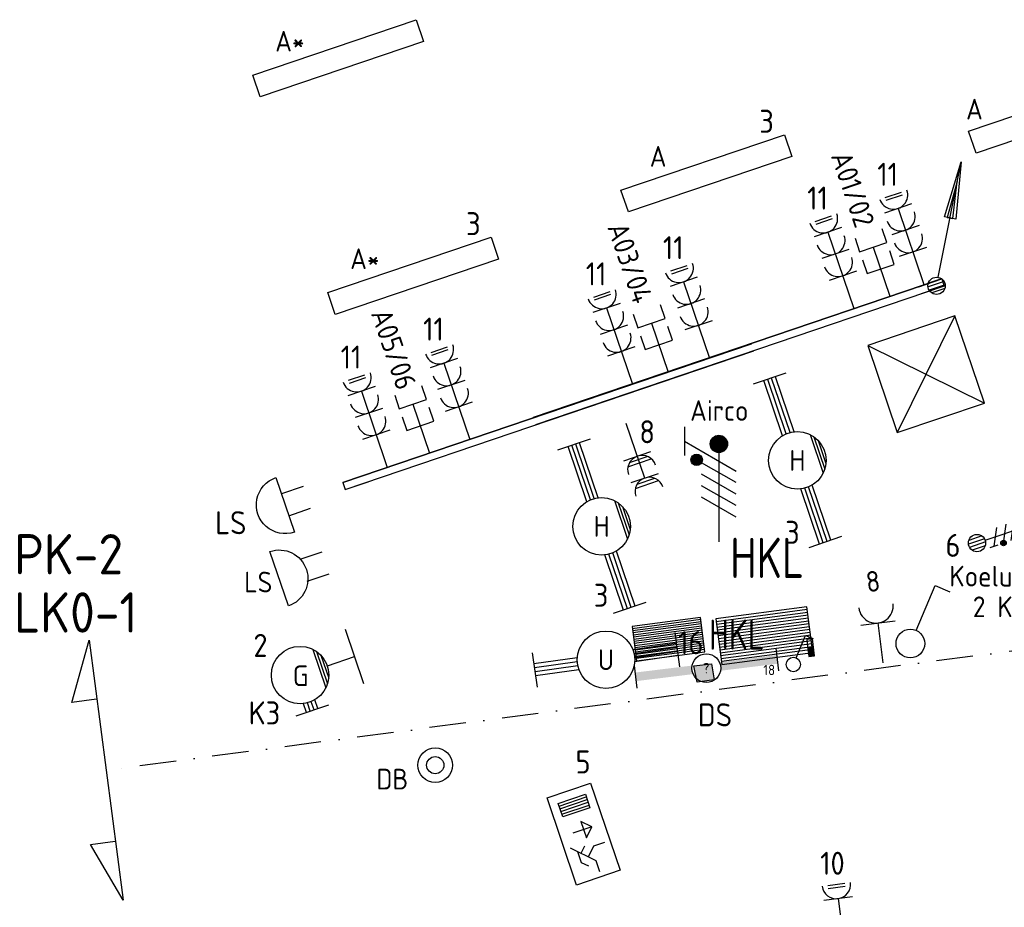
# Model space of a CAD drawing. Header units: millimetres. Extents: x 28812 to 120869, y 26747 to 104834.
# Tile 7 of 36: x 35230 to 43788, y 53941 to 61656. Entities that reach past the tile are written whole.
import ezdxf
from ezdxf.enums import TextEntityAlignment as Align

# ---------------------------------------------------------------- set-up
doc = ezdxf.new("R2010")
doc.units = ezdxf.units.MM
doc.header["$LTSCALE"] = 100
doc.linetypes.add('DASHDOT2', pattern=[12.7, 6.35, -3.175, 0, -3.175])
for name, color, linetype in [('EB62204-_ATTRIB', 2, 'Continuous'), ('EB62205-_ATTRIB', 2, 'Continuous'), ('EB63101-_ATTRIB', 2, 'Continuous'), ('EB6411--_ATTRIB', 2, 'Continuous'), ('EB6441--_ATTRIB', 2, 'Continuous'), ('EL61301-_KABELGOOT', 3, 'Continuous'), ('EL61303-_WANDGOOT', 3, 'Continuous'), ('EL62203-_KRACHT-WCD230', 3, 'Continuous'), ('EL62204-_KRACHT-ASP230', 3, 'Continuous'), ('EL62205-_KRACHT-KAST', 3, 'Continuous'), ('EL6221--', 3, 'Continuous'), ('EL6222--', 3, 'Continuous'), ('EL63101-_LICHT-ARM', 3, 'Continuous'), ('EL63102-_LICHT-SCH', 3, 'Continuous'), ('EL63103-_LICHT-WCD230V', 3, 'Continuous'), ('EL6311--', 3, 'Continuous'), ('EL63202-_NOODVRL-TXT', 3, 'Continuous'), ('EL6411--_DEURBEL', 3, 'Continuous'), ('EL6441--_DATACOM', 3, 'Continuous')]:
    doc.layers.add(name, color=color, linetype=linetype)
doc.layers.add('GRENS', color=210, linetype='DASHDOT2', lineweight=30)
doc.styles.add('2_0', font='iso', dxfattribs={"height": 200})
doc.styles.add('NORATT', font='iso.shx')
doc.styles.add('NORDIM', font='isocp.shx')
doc.styles.add('STABICAD-018', font='ISOCP.SHX', dxfattribs={"height": 1.8})
doc.styles.get("Standard").update_dxf_attribs({"font": 'arial.ttf'})

# ---------------------------------------------------------------- blocks, each defined once
blk = doc.blocks.new('EJ3T30W')
at = {"color": 0}
for p, q in [((-7.5, -1.5), (-7.5, 1.5)), ((7.5, -1.5), (7.5, 1.5)), ((-7.5, 0.525), (-2.444, 0.525)), ((-7.5, 0.175), (-2.494, 0.175)), ((2.444, 0.525), (7.5, 0.525)), ((2.494, 0.175), (7.5, 0.175)), ((-7.5, -0.175), (-2.494, -0.175)), ((-7.5, -0.525), (-2.444, -0.525)), ((2.444, -0.525), (7.5, -0.525)), ((2.494, -0.175), (7.5, -0.175)), ((1.768, -1.768), (-1.768, -1.768)), ((1.476, -2.018), (-1.476, -2.018)), ((1.052, -2.268), (-1.052, -2.268))]:
    blk.add_line(p, q, dxfattribs=at)
blk.add_circle((0, 0), 2.5, dxfattribs=at)
at = {"style": 'NORATT', "flags": 9}
blk.add_attdef('GELIJK', text='', height=1.8, dxfattribs=at).set_placement((3.5, 5), align=Align.MIDDLE_CENTER)
at = {"color": 0, "style": 'NORATT'}
for tag, flags, p in [('SCHAK', 8, (3.5, 2.75)), ('A_CODE', 8, (0, 0)), ('GROEP', 8, (-3.5, -2.75)), ('KAST', 9, (3.5, -2.75))]:
    blk.add_attdef(tag, text='', height=1.8, dxfattribs=dict(at, flags=flags)).set_placement(p, align=Align.MIDDLE)
blk = doc.blocks.new('ES3W2W')
at = {"color": 0}
for p, q in [((1.068, 2.6), (-1.068, 2.6)), ((1.25, 2), (-1.25, 2)), ((0.812, 2.3), (-0.812, 2.3)), ((0, 2), (0, -3)), ((1.25, 0), (-1.25, 0)), ((1.068, 0.6), (-1.068, 0.6)), ((0.812, 0.3), (-0.812, 0.3))]:
    blk.add_line(p, q, dxfattribs=at)
for centre in [(0, 3.25), (0, 1.25)]:
    blk.add_arc(centre, 1.25, 180, 0, dxfattribs=at)
at = {"color": 0, "style": 'NORATT'}
for tag, flags, p in [('VERMOGEN', 9, (-2.5, 4.5)), ('GROEP', 8, (0, 5)), ('KAST', 9, (2.5, 4.5))]:
    blk.add_attdef(tag, text='', height=1.8, rotation=90, dxfattribs=dict(at, flags=flags)).set_placement(p, align=Align.MIDDLE)
at = {"style": 'NORATT', "flags": 9}
blk.add_attdef('GELIJK', text='', height=1.8, rotation=90, dxfattribs=at).set_placement((5, 5), align=Align.MIDDLE_CENTER)
at = {"color": 0, "style": 'NORATT', "width": 0.7, "flags": 8}
for tag, p in [('SCHAK', (2.5, 4.625)), ('TAL', (1.5, -1.5))]:
    blk.add_attdef(tag, text='', height=1.8, rotation=90, dxfattribs=at).set_placement(p, align=Align.MIDDLE)
blk.add_attdef('DOEL', text='', height=1.8, rotation=90, dxfattribs=at).set_placement((-2.75, -2.25), align=Align.MIDDLE_LEFT)
at = {"style": 'NORATT', "flags": 9}
blk.add_attdef('M_CODE', text='', height=1.8, dxfattribs=at).set_placement((0, 0), align=Align.MIDDLE_CENTER)
blk = doc.blocks.new('EJ3P31')
at = {"color": 0}
blk.add_lwpolyline([(-7.5, -1), (-7.5, 1), (7.5, 1), (7.5, -1)], close=True, dxfattribs=at)
at = {"style": 'NORATT', "flags": 9}
blk.add_attdef('GELIJK', text='', height=1.8, dxfattribs=at).set_placement((3.5, 5), align=Align.MIDDLE_CENTER)
at = {"color": 0, "style": 'NORATT'}
for tag, flags, p in [('A_CODE', 8, (-3.5, 2.75)), ('SCHAK', 8, (3.5, 2.75)), ('GROEP', 8, (-3.5, -2.75)), ('KAST', 9, (3.5, -2.75))]:
    blk.add_attdef(tag, text='', height=1.8, dxfattribs=dict(at, flags=flags)).set_placement(p, align=Align.MIDDLE)
blk = doc.blocks.new('ES111352')
at = {"color": 0}
blk.add_line((0, 1.5), (0, -3), dxfattribs=at)
for points in [[(-1.25, 2.75), (-1.25, 1.5), (1.25, 1.5), (1.25, 2.75)], [(-1.25, 0.75), (-1.25, -0.5), (1.25, -0.5), (1.25, 0.75)]]:
    blk.add_lwpolyline(points, dxfattribs=at)
at = {"color": 0, "style": 'NORATT', "flags": 8}
blk.add_attdef('NUMMER1', text='', height=1.8, rotation=90, dxfattribs=at).set_placement((-1.5, 4.5), align=Align.MIDDLE_LEFT)
at = {"style": 'NORATT', "flags": 8}
blk.add_attdef('NUMMER', text='', height=1.8, rotation=90, dxfattribs=at).set_placement((1.5, 4.5), align=Align.MIDDLE_LEFT)
at = {"style": 'NORATT'}
for tag, flags, p in [('CODE', 9, (1, 3.5)), ('PANEEL', 9, (0, 3)), ('GRP', 8, (0, -5)), ('RUIMTE', 9, (0, -7.5))]:
    blk.add_attdef(tag, text='', height=1.8, dxfattribs=dict(at, flags=flags)).set_placement(p, align=Align.MIDDLE_LEFT)
at = {"style": 'NORATT', "flags": 8}
blk.add_attdef('M_CODE', text='', height=1.8, dxfattribs=at).set_placement((0, 0), align=Align.MIDDLE_CENTER)
blk = doc.blocks.new('EH100000')
at = {"linetype": 'ByBlock'}
for p, q in [((1, 0.5), (0, 0.5)), ((1, 0.5, 1), (0, 0.5, 1)), ((0, -0.5, 1), (1, -0.5, 1)), ((1, -0.5), (0, -0.5))]:
    blk.add_line(p, q, dxfattribs=at)
at = {"linetype": 'ByBlock', "invisible_edges": 15}
for points in [[(1, -0.5), (0, -0.5), (0, 0.5), (1, 0.5)], [(0, 0.5), (1, 0.5), (1, 0.5, 1), (0, 0.5, 1)], [(0, -0.5, 1), (1, -0.5, 1), (1, -0.5), (0, -0.5)]]:
    blk.add_3dface(points, dxfattribs=at)
at = {"linetype": 'ByBlock', "style": '2_0', "flags": 8}
blk.add_attdef('FUNCTIE', text='', height=0.5, dxfattribs=at).set_placement((0.5, 0), align=Align.MIDDLE)
at = {"linetype": 'ByBlock', "flags": 9}
blk.add_attdef('SCHOT', text='', height=0.5, dxfattribs=at).set_placement((0.5, 0), align=Align.MIDDLE)
blk = doc.blocks.new('WGE')
blk.add_lwpolyline([(-1, -0.5), (0, -0.5), (0, 0.5), (-1, 0.5)])
at = {"style": '2_0', "flags": 9}
for tag in ['HULPSTUK', 'SCHOT']:
    blk.add_attdef(tag, text='', height=0.5, dxfattribs=at).set_placement((0, 0), align=Align.MIDDLE)
blk = doc.blocks.new('ES1116A3')
at = {"color": 0}
for p, q in [((-1.5, 1.5), (1.5, -1.5)), ((-1.5, -1.5), (1.5, 1.5))]:
    blk.add_line(p, q, dxfattribs=at)
blk.add_lwpolyline([(-1.5, -1.5), (1.5, -1.5), (1.5, 1.5), (-1.5, 1.5)], close=True, dxfattribs=at)
at = {"style": 'NORATT'}
for tag, flags, p in [('VERMOGEN', 9, (-2.5, 3.25)), ('GROEP', 8, (0, 3.25)), ('SCHAK', 8, (2.5, 3.25)), ('KAST', 9, (7, 3.25)), ('DOEL', 8, (-2.5, -0.25))]:
    blk.add_attdef(tag, text='', height=1.8, rotation=90, dxfattribs=dict(at, flags=flags)).set_placement(p, align=Align.MIDDLE_LEFT)
for tag, flags, p in [('GELIJK', 9, (5, 3.25)), ('TAL', 8, (2.5, 3.25))]:
    blk.add_attdef(tag, text='', height=1.8, rotation=90, dxfattribs=dict(at, flags=flags)).set_placement(p, align=Align.MIDDLE_CENTER)
at = {"color": 0, "style": 'NORATT', "flags": 8}
for tag, p in [('NUMMER', (0, 3)), ('CODE', (0, 0))]:
    blk.add_attdef(tag, text='', height=1.8, dxfattribs=at).set_placement(p, align=Align.MIDDLE)
at = {"style": 'NORATT'}
for tag, flags, p in [('PANEEL', 9, (0, 3)), ('GRP', 8, (0, -5)), ('RUIMTE', 9, (0, -7.5))]:
    blk.add_attdef(tag, text='', height=1.8, dxfattribs=dict(at, flags=flags)).set_placement(p, align=Align.MIDDLE_LEFT)
at = {"style": 'NORATT', "flags": 9}
blk.add_attdef('M_CODE', text='', height=1.8, dxfattribs=at).set_placement((0, 0), align=Align.MIDDLE_CENTER)
blk = doc.blocks.new('ES3X5')
at = {"color": 0}
for p, q in [((-0.45, 1.4), (-0.45, 2.6)), ((-0.15, 1.265), (-0.15, 2.735)), ((0.15, 1.265), (0.15, 2.735)), ((0.45, 1.4), (0.45, 2.6)), ((0, 1.25), (0, -3))]:
    blk.add_line(p, q, dxfattribs=at)
at = {"color": 1}
for p, q in [((-0.735, 1.038), (-0.735, 0.297)), ((-0.882, -0.38), (-0.882, 0.012)), ((-0.784, -0.424), (-0.784, 0.056)), ((-0.735, 0.667), (0.735, -0.068)), ((-0.686, -0.424), (-0.686, 0.056)), ((-0.588, -0.38), (-0.588, 0.012)), ((-0.735, -0.184), (0.735, -0.919)), ((-0.735, -0.885), (0.735, -1.619))]:
    blk.add_line(p, q, dxfattribs=at)
at = {"color": 0}
blk.add_circle((0, 2), 0.75, dxfattribs=at)
at = {"color": 1}
blk.add_circle((-0.735, -0.184), 0.245, dxfattribs=at)
at = {"style": 'NORATT'}
for tag, flags, p in [('VERMOGEN', 9, (-2.5, 4.5)), ('GROEP', 8, (0, 4.5)), ('SCHAK', 8, (2.5, 4.5)), ('KAST', 9, (7, 4.5)), ('DOEL', 8, (-2.5, 1))]:
    blk.add_attdef(tag, text='', height=1.8, rotation=90, dxfattribs=dict(at, flags=flags)).set_placement(p, align=Align.MIDDLE_LEFT)
for tag, flags, p in [('GELIJK', 9, (5, 4.5)), ('TAL', 8, (2.5, 4.5))]:
    blk.add_attdef(tag, text='', height=1.8, rotation=90, dxfattribs=dict(at, flags=flags)).set_placement(p, align=Align.MIDDLE_CENTER)
at = {"style": 'NORATT', "flags": 9}
blk.add_attdef('M_CODE', text='', height=1.8, dxfattribs=at).set_placement((0, 0), align=Align.MIDDLE_CENTER)
blk = doc.blocks.new('ES3W3L')
at = {"color": 2}
for p, q in [((-0.75, 5.25), (0.75, 5.25)), ((-0.75, 5), (0.75, 5))]:
    blk.add_line(p, q, dxfattribs=at)
at = {"color": 0}
for p, q in [((1.25, 4), (-1.25, 4)), ((0, 4), (0, -3)), ((1.25, 2), (-1.25, 2)), ((1.25, 0), (-1.25, 0))]:
    blk.add_line(p, q, dxfattribs=at)
for centre in [(0, 5.25), (0, 3.25), (0, 1.25)]:
    blk.add_arc(centre, 1.25, 180, 0, dxfattribs=at)
at = {"style": 'NORATT'}
for tag, flags, p in [('VERMOGEN', 9, (-2.5, 7)), ('GROEP', 8, (0, 7)), ('SCHAK', 8, (2.5, 7)), ('GELIJK', 9, (5, 7)), ('KAST', 9, (7, 7)), ('TAL', 8, (2.5, 7))]:
    blk.add_attdef(tag, text='', height=1.8, rotation=90, dxfattribs=dict(at, flags=flags)).set_placement(p, align=Align.MIDDLE_CENTER)
at = {"style": 'NORATT', "flags": 8}
blk.add_attdef('DOEL', text='', height=1.8, rotation=90, dxfattribs=at).set_placement((-2.5, 7), align=Align.MIDDLE_LEFT)
at = {"style": 'NORATT', "flags": 9}
blk.add_attdef('M_CODE', text='', height=1.8, dxfattribs=at).set_placement((0, 0), align=Align.MIDDLE_CENTER)
blk = doc.blocks.new('ES111201')
at = {"color": 0}
for p, q in [((0.375, 0.65), (5.5, 9.526)), ((0.735, 0.15), (-0.735, 0.15)), ((0.6, 0.45), (-0.6, 0.45)), ((0.735, -0.15), (-0.735, -0.15)), ((0.6, -0.45), (-0.6, -0.45))]:
    blk.add_line(p, q, dxfattribs=at)
for points in [[(2.567, 5.446), (5.5, 9.526), (3.433, 4.946)], [(3.217, 5.071), (4.625, 8.011), (2.783, 5.321)]]:
    blk.add_lwpolyline(points, close=True, dxfattribs=at)
blk.add_circle((0, 0), 0.75, dxfattribs=at)
at = {"style": 'NORATT', "flags": 9}
for tag in ['GELIJKI', 'TAL']:
    blk.add_attdef(tag, text='', height=1.8, rotation=90, dxfattribs=at).set_placement((5, 11.276), align=Align.MIDDLE_CENTER)
at = {"style": 'NORATT'}
for tag, height, flags, p in [('GROEPI', 1.8, 9, (0, 9.5)), ('GROEP', 1.8, 8, (0, 7.5)), ('CODE', 3.5, 8, (0, 4.5)), ('M_CODE', 1.8, 8, (0, 0)), ('KAST', 1.8, 9, (0, -3.5)), ('VERMOGEN', 1.8, 9, (0, -5.5)), ('DOEL', 1.8, 9, (0, -7.5)), ('VERMOGENI', 1.8, 9, (0, -9.5)), ('DOELI', 1.8, 9, (0, -11.5))]:
    blk.add_attdef(tag, text='', height=height, dxfattribs=dict(at, flags=flags)).set_placement(p, align=Align.MIDDLE_CENTER)
blk = doc.blocks.new('ES111261')
at = {"color": 0}
for p, q in [((-5, 1.75), (5, 1.75)), ((-5, 1.5), (5, 1.5)), ((-5, 1.25), (5, 1.25)), ((-5, 1), (5, 1)), ((-5, 0.75), (5, 0.75)), ((-5, 0.5), (5, 0.5)), ((-5, 0.25), (5, 0.25)), ((-5, 0), (5, 0)), ((-5, -0.25), (5, -0.25)), ((-5, -0.5), (5, -0.5)), ((-5, -0.75), (5, -0.75)), ((-5, -1), (5, -1)), ((-5, -1.25), (5, -1.25)), ((-5, -1.5), (5, -1.5)), ((-5, -1.75), (5, -1.75)), ((-5, -2), (5, -2))]:
    blk.add_line(p, q, dxfattribs=at)
blk.add_lwpolyline([(-5, -2), (5, -2), (5, 2), (-5, 2)], close=True, dxfattribs=at)
at = {"style": 'NORATT'}
for tag, height, flags, p in [('GROEPI', 1.8, 9, (0, 9.5)), ('GROEP', 1.8, 8, (0, 7.5)), ('CODE', 3.5, 8, (0, 4.5)), ('M_CODE', 1.8, 9, (0, 0)), ('KAST', 1.8, 9, (0, -3.5)), ('VERMOGEN', 1.8, 9, (0, -5.5)), ('DOEL', 1.8, 9, (0, -7.5)), ('VERMOGENI', 1.8, 9, (0, -9.5)), ('DOELI', 1.8, 9, (0, -11.5))]:
    blk.add_attdef(tag, text='', height=height, dxfattribs=dict(at, flags=flags)).set_placement(p, align=Align.MIDDLE_CENTER)
at = {"style": 'NORATT', "flags": 9}
for tag in ['GELIJKI', 'TAL']:
    blk.add_attdef(tag, text='', height=1.8, rotation=90, dxfattribs=at).set_placement((5, 3.75), align=Align.MIDDLE_CENTER)
at = {"color": 0, "style": 'NORATT', "flags": 9}
blk.add_attdef('RUIMTE', text='', height=1.8, dxfattribs=at).set_placement((0, -9.5), align=Align.MIDDLE)
blk = doc.blocks.new('armgznv')
at = {"color": 0}
for p, q in [((80.4, -236.7), (-80.4, 236.7)), ((-362.9, 63.5), (-249.2, -271.3)), ((-329.8, 43.9), (-235, -235.6)), ((-292.5, 11.8), (-224.9, -187.5)), ((-236.7, -80.4), (0, 0)), ((-227, -420.3), (-511, -516.7)), ((-418.7, -485.3), (-444.6, -409)), ((-385.6, -474.1), (-409.9, -402.5)), ((-352.4, -462.8), (-376.7, -391.2)), ((-319.3, -451.6), (-345.2, -375.3))]:
    blk.add_line(p, q, dxfattribs=at)
blk.add_lwpolyline([(-362.9, 63.5), (-364, 61.2)], dxfattribs=at)
blk.add_circle((-473.5, -160.7), 250, dxfattribs=at)
at = {"color": 0, "style": 'NORATT'}
for tag, flags, p in [('SCHAK', 8, (-846.4, 82.3)), ('KAST', 9, (-325.6, 259.1)), ('GROEP', 8, (-100.6, -403.7)), ('A_CODE', 8, (-621.4, -580.5))]:
    blk.add_attdef(tag, text='', height=180, rotation=108.75, dxfattribs=dict(at, flags=flags)).set_placement(p, align=Align.MIDDLE)
at = {"style": 'NORATT', "flags": 9}
blk.add_attdef('GELIJK', text='', height=180, rotation=108.75, dxfattribs=at).set_placement((-1059.4, 10), align=Align.MIDDLE_CENTER)
blk = doc.blocks.new('ES081010')
at = {"color": 0}
for p, q in [((-1, 0), (-1, -2)), ((1, -2), (1, 0))]:
    blk.add_line(p, q, dxfattribs=at)
blk.add_lwpolyline([(-2.5, 2.25), (2.5, 2.25, -1)], format="xyb", close=True, dxfattribs=at)
at = {"color": 0, "style": 'NORATT', "flags": 8}
for tag, p in [('NUMMER', (0, 6.75)), ('SCHAK', (0, 4))]:
    blk.add_attdef(tag, text='', height=1.8, dxfattribs=at).set_placement(p, align=Align.MIDDLE)
at = {"style": 'NORATT'}
for tag, flags, p in [('CODE', 9, (1, 3.5)), ('PANEEL', 9, (0, 3)), ('GRP', 8, (0, -5)), ('RUIMTE', 9, (0, -7.5))]:
    blk.add_attdef(tag, text='', height=1.8, dxfattribs=dict(at, flags=flags)).set_placement(p, align=Align.MIDDLE_LEFT)
at = {"style": 'NORATT', "flags": 8}
blk.add_attdef('M_CODE', text='', height=1.8, dxfattribs=at).set_placement((0, 0), align=Align.MIDDLE_CENTER)
blk = doc.blocks.new('beldw')
at = {"color": 0}
for p, q in [((-109.8, 1.3, 16800), (-109.8, -198.7, 16800)), ((90.2, -198.7, 16800), (90.2, 1.3, 16800))]:
    blk.add_line(p, q, dxfattribs=at)
at = {"color": 0, "elevation": 16800}
blk.add_lwpolyline([(-259.8, -198.7), (240.2, -198.7, -1)], format="xyb", close=True, dxfattribs=at)
blk = doc.blocks.new('E00115')
at = {"color": 0, "linetype": 'Continuous'}
for p, q in [((2.85, 6.3), (2.85, 3.3)), ((3.85, 6.3), (2.85, 6.3)), ((3.35, 6.3), (3.35, 6.65)), ((3.85, 3.3), (3.85, 6.3)), ((2.85, 4.8), (3.85, 4.8)), ((2.85, 3.3), (3.85, 3.3))]:
    blk.add_line(p, q, dxfattribs=at)
at = {"color": 0, "linetype": 'Continuous', "const_width": 1}
blk.add_lwpolyline([(3.35, 4.8), (3.35, 3.3)], dxfattribs=at)
blk = doc.blocks.new('*U38')
at = {"color": 0, "linetype": 'Continuous'}
for p, q in [((0.62, 3.33), (2.74, 7)), ((2.74, 7), (3.95, 6.3))]:
    blk.add_line(p, q, dxfattribs=at)
blk.add_circle((0, 2.25), 1.25, dxfattribs=at)
blk.add_blockref('E00115', (0, 0), dxfattribs=at)
at = {"color": 0, "linetype": 'Continuous', "style": 'STABICAD-018'}
for tag, p in [('SWITCHCODE', (3.36, 9)), ('ARTICLECODE', (0, 0))]:
    blk.add_attdef(tag, text='', height=1.8, dxfattribs=at).set_placement(p, align=Align.MIDDLE)
blk = doc.blocks.new('*U39')
at = {"color": 0, "linetype": 'Continuous'}
for p, q in [((-12.4, 2), (-12.4, -2)), ((12.4, 2), (12.4, -2))]:
    blk.add_line(p, q, dxfattribs=at)
blk.add_circle((0, 0), 2.5, dxfattribs=at)
for points in [[(-2.5, 0.75), (-12.4, 0.75), (-2.5, -0.75), (-12.4, -0.75)], [(2.5, 0.75), (12.4, 0.75), (2.5, -0.75), (12.4, -0.75)]]:
    blk.add_solid(points, dxfattribs=at)
at = {"color": 0, "linetype": 'Continuous', "style": 'STABICAD-018'}
for tag, p in [('PANEL', (0, 8)), ('CIRCUIT', (0, 5)), ('SUBCIRCUIT', (4.5, 5)), ('LIGHTFIXTURECODE', (0, 0)), ('SWITCHCODE', (4.5, -3))]:
    blk.add_attdef(tag, text='', height=1.8, dxfattribs=at).set_placement(p, align=Align.MIDDLE)
blk = doc.blocks.new('111304')
at = {"color": 0, "linetype": 'Continuous'}
for p, q in [((-1.5, 4.5), (1.5, 4.5)), ((0, 1), (0, 4.5))]:
    blk.add_line(p, q, dxfattribs=at)
blk.add_arc((0, 6), 1.5, 180, 0, dxfattribs=at)
at = {"color": 0, "linetype": 'Continuous', "style": 'STABICAD-018'}
for tag, p in [('PANEL', (0, 11.5)), ('CIRCUIT', (0, 8.5)), ('SUBCIRCUIT', (4.5, 8.5)), ('ARTICLECODE', (0, 0))]:
    blk.add_attdef(tag, text='', height=1.8, dxfattribs=at).set_placement(p, align=Align.MIDDLE)
at = {"color": 0, "linetype": 'Continuous', "style": 'STABICAD-018', "flags": 1}
blk.add_attdef('POWERCODE', text='', height=1.8, dxfattribs=at).set_placement((13, 8.5), align=Align.MIDDLE)
blk = doc.blocks.new('1114A1')
at = {"color": 0, "linetype": 'Continuous'}
for p, q in [((0.625, 3.333), (2.742, 7)), ((2.742, 7), (3.955, 6.3))]:
    blk.add_line(p, q, dxfattribs=at)
blk.add_circle((0, 2.25), 1.25, dxfattribs=at)
at = {"color": 0, "linetype": 'Continuous', "style": 'STABICAD-018'}
for tag, p in [('SWITCHCODE', (3.356, 9)), ('ARTICLECODE', (0, 0))]:
    blk.add_attdef(tag, text='', height=1.8, dxfattribs=at).set_placement(p, align=Align.MIDDLE)
blk = doc.blocks.new('E00082')
at = {"color": 0, "linetype": 'Continuous'}
for p, q in [((-3, 10.982), (-3, 8.482)), ((-3, 9.732), (1.5, 7.134)), ((0, 8.75), (0, 1)), ((1.5, 6.134), (-1.5, 7.866)), ((1.5, 5.134), (-1.5, 6.866)), ((1.5, 4.134), (-1.5, 5.866)), ((1.5, 3.134), (-1.5, 4.866))]:
    blk.add_line(p, q, dxfattribs=at)
blk.add_lwpolyline([(-0.375, 9.5, 0.75, 0.75, 1), (0.375, 9.5, 0.75, 0.75, 1)], format="xyseb", close=True, dxfattribs=at)
at = {"color": 0, "linetype": 'Continuous', "const_width": 0.5}
blk.add_lwpolyline([(-1.683, 8.116, 1), (-2.183, 8.116, 1)], format="xyb", close=True, dxfattribs=at)
at = {"color": 0, "linetype": 'Continuous'}
for centre, radius in [((0, 9.5), 0.75), ((-1.933, 8.116), 0.5)]:
    blk.add_circle(centre, radius, dxfattribs=at)
at = {"color": 0, "linetype": 'Continuous', "style": 'STABICAD-018'}
for tag, p in [('PANEL', (0, 16)), ('CIRCUIT', (0, 13)), ('SUBCIRCUIT', (4.5, 13)), ('ARTICLECODE', (0, 0))]:
    blk.add_attdef(tag, text='', height=1.8, dxfattribs=at).set_placement(p, align=Align.MIDDLE)
at = {"color": 0, "linetype": 'Continuous', "style": 'STABICAD-018', "flags": 1}
blk.add_attdef('POWERCODE', text='', height=1.8, dxfattribs=at).set_placement((13, 13), align=Align.MIDDLE)
blk = doc.blocks.new('ES3W1L')
for p, q in [((-0.75, 1.25), (0.75, 1.25)), ((-0.75, 1), (0.75, 1)), ((1.25, 0), (-1.25, 0)), ((0, 0), (0, -3))]:
    blk.add_line(p, q)
blk.add_arc((0, 1.25), 1.25, 180, 0)
at = {"style": 'NORATT'}
for tag, flags, p in [('VERMOGEN', 9, (-2.5, 3)), ('GROEP', 8, (0, 3)), ('SCHAK', 8, (2.5, 3)), ('GELIJK', 9, (5, 3)), ('KAST', 9, (7, 3)), ('TAL', 8, (2.5, 3))]:
    blk.add_attdef(tag, text='', height=1.8, rotation=90, dxfattribs=dict(at, flags=flags)).set_placement(p, align=Align.MIDDLE_CENTER)
at = {"style": 'NORATT', "flags": 8}
blk.add_attdef('DOEL', text='', height=1.8, rotation=90, dxfattribs=at).set_placement((-2.5, 3), align=Align.MIDDLE_LEFT)
at = {"style": 'NORATT', "flags": 9}
blk.add_attdef('M_CODE', text='', height=1.8, dxfattribs=at).set_placement((0, 0), align=Align.MIDDLE_CENTER)
blk = doc.blocks.new('ES3N026')
for p, q in [((0.375, -0.875), (0.375, 0.875)), ((2.25, 1.25), (2.25, -1.25)), ((2.5, 1.25), (2.5, -1.25)), ((2.75, 1.25), (2.75, -1.25)), ((3, 1.25), (3, -1.25)), ((-1.5, 0.75), (-1, 0.25))]:
    blk.add_line(p, q)
for points in [[(4.013, 2.007), (4.013, -1.981), (-3.988, -1.981), (-3.988, 2.007)], [(3.25, -1.25), (2, -1.25), (2, 1.25), (3.25, 1.25)], [(0.375, -0.875), (1.125, -0.125), (-0.375, -0.125)]]:
    blk.add_lwpolyline(points, close=True)
for points in [[(-0.75, 1.5), (-2.5, -0.25), (-3.5, -0.25)], [(-1.25, 1), (-2.25, 1), (-2.75, 0.5)], [(-2, 0.25), (-1.25, -0.5), (-1.25, -1.5)]]:
    blk.add_lwpolyline(points)
at = {"style": 'NORATT'}
for tag, height, flags, p in [('GROEPI', 1.8, 9, (0, 9.5)), ('CODE', 3.5, 8, (0, 4.5)), ('A_CODE', 1.8, 8, (-3.5, 3.5)), ('NUMMER', 1.8, 8, (3.5, 3.5)), ('SCHAK', 1.8, 8, (3.5, 2.75)), ('M_CODE', 1.8, 9, (0, 0)), ('GROEP', 1.8, 8, (-3.5, -3.5)), ('KAST', 1.8, 9, (3.5, -3.5)), ('VERMOGEN', 1.8, 9, (0, -5.5)), ('DOEL', 1.8, 9, (0, -7.5)), ('VERMOGENI', 1.8, 9, (0, -9.5)), ('DOELI', 1.8, 9, (0, -11.5))]:
    blk.add_attdef(tag, text='', height=height, dxfattribs=dict(at, flags=flags)).set_placement(p, align=Align.MIDDLE_CENTER)
at = {"style": 'NORATT', "flags": 9}
for tag in ['GELIJKI', 'TAL']:
    blk.add_attdef(tag, text='', height=1.8, rotation=90, dxfattribs=at).set_placement((5, 3.757), align=Align.MIDDLE_CENTER)
blk = doc.blocks.new('ES111410')
for radius in [1.5, 0.75]:
    blk.add_circle((0, 0), radius)
at = {"style": 'NORATT', "flags": 8}
blk.add_attdef('NUMMER', text='', height=1.8, dxfattribs=at).set_placement((0, 5.5), align=Align.MIDDLE)
at = {"style": 'NORATT'}
for tag, flags, p in [('CODE', 9, (1, 3.5)), ('PANEEL', 9, (0, 3)), ('GRP', 8, (0, -5)), ('RUIMTE', 9, (0, -7.5))]:
    blk.add_attdef(tag, text='', height=1.8, dxfattribs=dict(at, flags=flags)).set_placement(p, align=Align.MIDDLE_LEFT)
at = {"style": 'NORATT', "flags": 8}
blk.add_attdef('M_CODE', text='', height=1.8, dxfattribs=at).set_placement((0, 0), align=Align.MIDDLE_CENTER)
blk = doc.blocks.new('EJ3T20')
at = {"color": 0}
for p, q in [((-6.25, -1.5), (-6.25, 1.5)), ((6.25, -1.5), (6.25, 1.5)), ((-6.25, 0.525), (-2.444, 0.525)), ((-6.25, 0.175), (-2.494, 0.175)), ((2.444, 0.525), (6.25, 0.525)), ((2.494, 0.175), (6.25, 0.175)), ((-6.25, -0.175), (-2.494, -0.175)), ((-6.25, -0.525), (-2.444, -0.525)), ((2.444, -0.525), (6.25, -0.525)), ((2.494, -0.175), (6.25, -0.175))]:
    blk.add_line(p, q, dxfattribs=at)
blk.add_circle((0, 0), 2.5, dxfattribs=at)
at = {"style": 'NORATT', "flags": 9}
blk.add_attdef('GELIJK', text='', height=1.8, dxfattribs=at).set_placement((3.5, 5), align=Align.MIDDLE_CENTER)
at = {"color": 0, "style": 'NORATT'}
for tag, flags, p in [('SCHAK', 8, (3.5, 2.75)), ('A_CODE', 8, (0, 0)), ('GROEP', 8, (-3.5, -2.75)), ('KAST', 9, (3.5, -2.75))]:
    blk.add_attdef(tag, text='', height=1.8, dxfattribs=dict(at, flags=flags)).set_placement(p, align=Align.MIDDLE)

msp = doc.modelspace()

# ---------------------------------------------------------------- hatches: boundary and pattern name
at = {"layer": 'EL63102-_LICHT-SCH'}
msp.add_hatch(color=256, dxfattribs=at).paths.add_polyline_path([(41266.8, 55918.1), (41242.7, 56056.7), (41088.9, 56038.6), (41119.1, 55897)])

# ---------------------------------------------------------------- linework, layer by layer
at = {"layer": 'EL63102-_LICHT-SCH', "elevation": -16800}
msp.add_lwpolyline([(41088.9, 56038.6), (41242.7, 56056.7), (41266.8, 55918.1), (41119.1, 55897)], close=True, dxfattribs=at)
at = {"layer": 'GRENS', "ltscale": 0.5}
msp.add_line((44144.6, 56206.8, -16800), (35980.9, 55132, -16800), dxfattribs=at)
at = {"layer": 'GRENS', "linetype": 'Continuous', "ltscale": 0.1, "elevation": -16800}
msp.add_lwpolyline([(35897.5, 55749.2), (35683.2, 55720.9), (35832.2, 56261.6), (36129.6, 54002.4), (35845.7, 54486.1), (36060.1, 54514.3)], dxfattribs=at)

# ---------------------------------------------------------------- block references
at = {"layer": 'EL61301-_KABELGOOT', "xscale": 100.0000000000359, "yscale": 100.0000000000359, "zscale": 100.0000000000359, "rotation": 18.74999999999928}
msp.add_blockref('ES111201', (43199.6, 59342.7, -14200), dxfattribs=at)
at = {"layer": 'EL61303-_WANDGOOT', "zscale": 210}
for name, p, xscale, yscale, rotation in [('EH100000', (39703.7, 58165.7), -3749.999999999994, 64.999999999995, 198.7499999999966), ('WGE', (43254.7, 59371.1), -209.9999999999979, 64.999999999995, 198.7499999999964), ('EH100000', (41600.5, 58807.5, -16210), 3750, 65, 198.7500000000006), ('WGE', (38049.5, 57602.1, -16210), 210, 65, 198.7500000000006)]:
    msp.add_blockref(name, p, dxfattribs=dict(at, xscale=xscale, yscale=yscale, rotation=rotation))
at = {"layer": 'EL62204-_KRACHT-ASP230'}
ref = msp.add_blockref('ES3X5', (43740.2, 57170.7, -16800), dxfattribs=dict(at, xscale=100, yscale=100, zscale=100, rotation=108.7500000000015))
ref.add_attrib('DOEL', 'Koelunit', dxfattribs={"layer": 'EB62204-_ATTRIB', "color": 1, "height": 180, "style": 'NORATT', "flags": 8}).set_placement((44109, 56818.7, -16800), align=Align.MIDDLE_RIGHT)
ref.add_attrib('VERMOGEN', '2 KW', dxfattribs={"layer": 'EB62204-_ATTRIB', "color": 1, "height": 180, "style": 'NORATT', "flags": 8}).set_placement((44041.5, 56552.6, -16800), align=Align.MIDDLE_RIGHT)
at = {"layer": 'EL62205-_KRACHT-KAST'}
ref = msp.add_blockref('ES111261', (41702.4, 56302), dxfattribs=dict(at, xscale=79.99999999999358, yscale=100, zscale=100, rotation=187.5552210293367))
ref.add_attrib('CODE', 'HKL', dxfattribs={"layer": 'EB62205-_ATTRIB', "color": 3, "height": 350, "style": 'NORATT', "width": 0.846497, "flags": 8}).set_placement((41726, 56977.8), align=Align.MIDDLE_CENTER)
ref = msp.add_blockref('ES111261', (40869.3, 56271.5), dxfattribs=dict(at, xscale=59.9999999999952, yscale=75, zscale=75, rotation=187.5552210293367))
ref.add_attrib('CODE', 'HKL', dxfattribs={"layer": 'EB62205-_ATTRIB', "color": 3, "height": 262.5, "style": 'NORATT', "width": 0.846497, "flags": 8}).set_placement((41462.8, 56310.9), align=Align.MIDDLE_CENTER)
at = {"layer": 'EL6221--', "linetype": 'Continuous'}
ref = msp.add_blockref('E00082', (41307.3, 57018.2), dxfattribs=dict(at, xscale=100, yscale=100, zscale=100))
ref.add_attrib('POWERCODE', 'Airco', dxfattribs={"layer": '0', "color": 1, "linetype": 'Continuous', "height": 180, "style": 'STABICAD-018'}).set_placement((41310.3, 58258.8), align=Align.MIDDLE)
at = {"layer": 'EL6222--', "linetype": 'Continuous'}
ref = msp.add_blockref('111304', (42746.1, 55965.2), dxfattribs=dict(at, xscale=100, yscale=100, zscale=100, rotation=7))
ref.add_attrib('CIRCUIT', '8', dxfattribs={"layer": '0', "color": 1, "linetype": 'Continuous', "height": 180, "rotation": 7, "style": 'STABICAD-018'}).set_placement((42646.8, 56773.9), align=Align.MIDDLE)
at = {"layer": 'EL63101-_LICHT-ARM'}
ref = msp.add_blockref('EJ3P31', (37997.9, 61320.4), dxfattribs=dict(at, xscale=99.99999999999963, yscale=99.99999999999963, zscale=99.99999999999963, rotation=18.69999999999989))
ref.add_attrib('A_CODE', 'A*', dxfattribs={"layer": 'EB63101-_ATTRIB', "color": 1, "height": 180, "style": 'NORATT', "flags": 8}).set_placement((37578.2, 61468.7), align=Align.MIDDLE)
ref = msp.add_blockref('EJ3P31', (44221, 60831.6), dxfattribs=dict(at, xscale=100.0000000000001, yscale=100.0000000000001, zscale=100.0000000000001, rotation=18.70000000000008))
ref.add_attrib('A_CODE', 'A', dxfattribs={"layer": 'EB63101-_ATTRIB', "color": 1, "height": 180, "style": 'NORATT', "flags": 8}).set_placement((43528.8, 60877.9), align=Align.MIDDLE)
ref = msp.add_blockref('EJ3P31', (41198.7, 60319.4), dxfattribs=dict(at, xscale=100.0000000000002, yscale=100.0000000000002, zscale=100.0000000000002, rotation=18.70000000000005))
ref.add_attrib('A_CODE', 'A', dxfattribs={"layer": 'EB63101-_ATTRIB', "color": 1, "height": 180, "style": 'NORATT', "flags": 8}).set_placement((40779, 60467.7), align=Align.MIDDLE)
ref = msp.add_blockref('EJ3P31', (38649.5, 59429.5), dxfattribs=dict(at, xscale=99.99999999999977, yscale=99.99999999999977, zscale=99.99999999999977, rotation=18.70000000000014))
ref.add_attrib('A_CODE', 'A*', dxfattribs={"layer": 'EB63101-_ATTRIB', "color": 1, "height": 180, "style": 'NORATT', "flags": 8}).set_placement((38229.8, 59577.8), align=Align.MIDDLE)
ref = msp.add_blockref('EJ3T30W', (41989.7, 57824.8, -14400), dxfattribs=dict(at, xscale=100.0000000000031, yscale=100.0000000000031, zscale=100.0000000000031, rotation=108.7500000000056))
ref.add_attrib('A_CODE', 'H', dxfattribs={"layer": 'EB63101-_ATTRIB', "color": 1, "height": 180, "style": 'NORATT', "flags": 8}).set_placement((41989.7, 57824.8, -14400), align=Align.MIDDLE)
ref = msp.add_blockref('EJ3T30W', (40287.9, 57251.7, -14400), dxfattribs=dict(at, xscale=100.0000000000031, yscale=100.0000000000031, zscale=100.0000000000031, rotation=108.7500000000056))
ref.add_attrib('A_CODE', 'H', dxfattribs={"layer": 'EB63101-_ATTRIB', "color": 1, "height": 180, "style": 'NORATT', "flags": 8}).set_placement((40287.9, 57251.7, -14400), align=Align.MIDDLE)
ref = msp.add_blockref('EJ3T20', (40325.6, 56092.1, -16800), dxfattribs=dict(at, xscale=100.0000000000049, yscale=100.0000000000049, zscale=100.0000000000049, rotation=188.1250708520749))
ref.add_attrib('A_CODE', 'U', dxfattribs={"layer": 'EB63101-_ATTRIB', "color": 1, "height": 180, "style": 'NORATT', "flags": 8}).set_placement((40325.6, 56092.1, -16800), align=Align.MIDDLE)
ref = msp.add_blockref('armgznv', (38140.7, 56119.1, -16800), dxfattribs=at)
ref.add_attrib('A_CODE', 'G', dxfattribs={"layer": '0', "color": 1, "height": 180, "style": 'NORATT'}).set_placement((37671.9, 55953.2, -16800), align=Align.MIDDLE)
at = {"layer": 'EL63103-_LICHT-WCD230V'}
for name, p, xscale, yscale, zscale, rotation in [('ES3W3L', (42992.9, 59636.6, -14590), 100, 100, 100, 18.74999999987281), ('ES3W3L', (42383.8, 59429.8, -14140), 100, 100, 100, 18.74999999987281), ('ES3W3L', (41129.4, 58998.7, -16210), 100, 100, 100, 18.74999999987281), ('ES3W3L', (40458.8, 58771.1, -16660), 100, 100, 100, 18.74999999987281), ('ES3W3L', (39045.1, 58291.2, -120), 100, 100, 100, 18.74999999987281), ('ES3W3L', (38328.3, 58047.9, -570), 100, 100, 100, 18.74999999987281), ('ES3W2W', (40598.6, 57861.4), 100, 100, 100, 198.7500000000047), ('ES3W1L', (42343.9, 54016), 99.99999999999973, 99.99999999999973, 99.99999999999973, 7.50000000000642)]:
    msp.add_blockref(name, p, dxfattribs=dict(at, xscale=xscale, yscale=yscale, zscale=zscale, rotation=rotation))
at = {"layer": 'EL6311--', "linetype": 'Continuous'}
for name, p, xscale, yscale, zscale, rotation in [('1114A1', (42999.5, 56009.5), 100, 100, 100, 7), ('*U38', (41968.3, 55939.2), 50, 50, 50, 6.999999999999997)]:
    msp.add_blockref(name, p, dxfattribs=dict(at, xscale=xscale, yscale=yscale, zscale=zscale, rotation=rotation))
ref = msp.add_blockref('*U39', (41197.8, 56019.1), dxfattribs=dict(at, xscale=50, yscale=50, zscale=50, rotation=6.999999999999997))
ref.add_attrib('CIRCUIT', '18', dxfattribs={"layer": '0', "color": 1, "linetype": 'Continuous', "height": 90, "style": 'STABICAD-018'}).set_placement((41745.4, 56003.3), align=Align.MIDDLE)
ref.add_attrib('LIGHTFIXTURECODE', '?', dxfattribs={"layer": '0', "color": 1, "linetype": 'Continuous', "height": 90, "style": 'STABICAD-018'}).set_placement((41197.8, 56019.1), align=Align.MIDDLE)
at = {"layer": 'EL63202-_NOODVRL-TXT', "xscale": 99.99999999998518, "yscale": 99.99999999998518, "zscale": 99.99999999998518, "rotation": 108.7499999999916}
msp.add_blockref('ES3N026', (40132.7, 54576.4, -14200), dxfattribs=at)
at = {"layer": 'EL6411--_DEURBEL', "rotation": 288.7500000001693}
msp.add_blockref('beldw', (37728, 57493.4, -16800), dxfattribs=at)
at = {"layer": 'EL6411--_DEURBEL'}
ref = msp.add_blockref('ES081010', (37697.8, 56868.6), dxfattribs=dict(at, xscale=100.0000000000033, yscale=100.0000000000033, zscale=100.0000000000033, rotation=108.6945577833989))
ref.add_attrib('M_CODE', 'LS', dxfattribs={"layer": 'EB6411--_ATTRIB', "color": 1, "height": 180, "style": 'NORATT', "flags": 8}).set_placement((37303.3, 56767.5), align=Align.MIDDLE_CENTER)
ref = msp.add_blockref('ES111410', (38841.5, 55176, -14800), dxfattribs=dict(at, xscale=100, yscale=100, zscale=100, rotation=187.4999999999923))
ref.add_attrib('M_CODE', 'DB', dxfattribs={"layer": 'EB6411--_ATTRIB', "color": 1, "height": 180, "style": 'NORATT', "flags": 8}).set_placement((38469, 55054.5, -14800), align=Align.MIDDLE_CENTER)
at = {"layer": 'EL6441--_DATACOM'}
ref = msp.add_blockref('ES111352', (42697.6, 59536.3, -14590), dxfattribs=dict(at, xscale=100.000000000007, yscale=100.000000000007, zscale=100.000000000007, rotation=18.74999999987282))
ref.add_attrib('NUMMER1', 'A01/02', dxfattribs={"layer": 'EB6441--_ATTRIB', "color": 1, "height": 180, "rotation": 288.75, "style": 'NORATT', "flags": 8}).set_placement((42580.2, 59861.9, -14590), align=Align.MIDDLE_RIGHT)
ref = msp.add_blockref('ES111352', (40768.9, 58876.3, -16660), dxfattribs=dict(at, xscale=100.000000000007, yscale=100.000000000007, zscale=100.000000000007, rotation=18.74999999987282))
ref.add_attrib('NUMMER1', 'A03/04', dxfattribs={"layer": 'EB6441--_ATTRIB', "color": 1, "height": 180, "rotation": 288.75, "style": 'NORATT', "flags": 8}).set_placement((40651.5, 59201.9, -16660), align=Align.MIDDLE_RIGHT)
ref = msp.add_blockref('ES111352', (38696, 58172.7, -570), dxfattribs=dict(at, xscale=100.000000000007, yscale=100.000000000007, zscale=100.000000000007, rotation=18.74999999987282))
ref.add_attrib('NUMMER1', 'A05/06', dxfattribs={"layer": 'EB6441--_ATTRIB', "color": 1, "height": 180, "rotation": 288.75, "style": 'NORATT', "flags": 8}).set_placement((38596.8, 58452.1, -1620), align=Align.MIDDLE_RIGHT)
at = {"layer": 'EL6441--_DATACOM', "xscale": 266.6666666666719, "yscale": 266.6666666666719, "zscale": 266.6666666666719, "rotation": 288.7500000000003}
msp.add_blockref('ES1116A3', (43108.4, 58574, -12000), dxfattribs=at)

# ---------------------------------------------------------------- texts
at = {"layer": 'EL62203-_KRACHT-WCD230', "color": 7, "style": 'NORDIM'}
for s, p in [('11', (42684.2, 60211.6, -33220)), ('11', (42075.1, 60004.8, -32770)), ('11', (40820.7, 59573.8, -34840)), ('11', (40150.1, 59346.1, -35290)), ('11', (38736.4, 58866.2, -18750)), ('11', (38019.6, 58622.9, -19200)), ('8', (40616.2, 57973.8, -19200)), ('6', (43277.1, 56986.6, -19200)), ('10', (42187.9, 54223.2, -50200))]:
    msp.add_text(s, height=200, dxfattribs=at).set_placement(p)
at = {"layer": 'EL63101-_LICHT-ARM', "color": 1, "style": 'NORDIM'}
for s, p in [('3', (41658.9, 60672.4, -17580)), ('3', (39109.7, 59782.5, -17580)), ('LS', (36929.1, 57183.4, -17580)), ('3', (41883.4, 57099.5, -16800)), ('3', (40220.5, 56553, -16800)), ('2', (37261.1, 56116.8, -19200)), ('16', (40952.9, 56140.1, -16800)), ('K3', (37219.4, 55529.9, -19200)), ('DS', (41124.8, 55513.3, -16800)), ('5', (40061.1, 55103.9, -16800))]:
    msp.add_text(s, height=200, dxfattribs=at).set_placement(p)
at = {"layer": 'GRENS', "style": 'NORATT'}
for s, p in [('PK-2', (35181.3, 56834.4, -16800)), ('LK0-1', (35181.3, 56328.4, -16800))]:
    msp.add_text(s, height=350, dxfattribs=at).set_placement(p)

doc.saveas('drawing.dxf')
